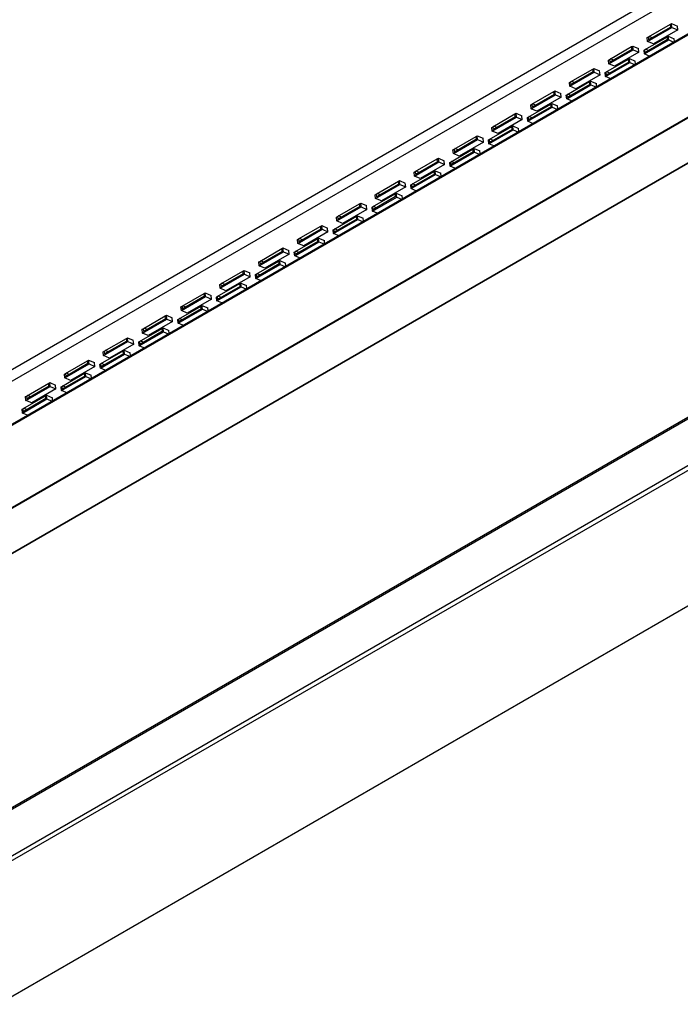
# Model space of a CAD drawing. Header units: inches. Extents: x -11.5 to 22.9, y -20.8 to 15.
# Tile 8 of 11: x 8 to 12.1, y -11.4 to -5.4. Entities that reach past the tile are written whole.
import ezdxf

# ---------------------------------------------------------------- set-up
doc = ezdxf.new("R2010")
doc.units = ezdxf.units.IN
doc.header["$MEASUREMENT"] = 0

msp = doc.modelspace()

# ---------------------------------------------------------------- linework, layer by layer
at = {"color": 7, "linetype": 'Continuous', "lineweight": 25}
for p, q in [((16.91068548, -2.36537532), (-11.37358577, -18.69353756)), ((-11.35400255, -18.75109898), (16.9302687, -2.42293674)), ((-9.97823567, -19.00045665), (18.30603558, -2.67229442)), ((-9.976626, -19.00138589), (18.30764524, -2.67322366)), ((-11.47830835, -19.08304207), (16.8059629, -2.75487983)), ((-11.47718927, -19.08897609), (16.80708198, -2.76081385)), ((-10.90477822, -19.25788792), (17.37949303, -2.92972568)), ((-10.89785199, -19.25738623), (17.38641926, -2.929224)), ((-9.06132996, -20.02209421), (19.22294129, -3.69393198)), ((19.22726156, -3.68438316), (-9.05700969, -20.01254539)), ((-9.06132996, -20.30554498), (19.22294129, -3.97738274)), ((-9.05008346, -20.32858042), (19.23418779, -4.00041818)), ((-8.47767241, -20.82056032), (19.80659884, -4.49239808)), ((11.85740501, -5.51754936), (12.00471892, -5.43250685)), ((11.86156627, -5.49084504), (11.99555867, -5.41349287)), ((11.99730942, -5.43070875), (11.86331702, -5.50806091)), ((11.99555867, -5.41349287), (12.0023846, -5.40955235)), ((11.99730942, -5.43070875), (11.99555867, -5.41349287)), ((12.0023846, -5.40955235), (12.03746797, -5.42475132)), ((12.00471892, -5.43250685), (12.0023846, -5.40955235)), ((12.00471892, -5.43250685), (12.03980229, -5.44770582)), ((12.03980229, -5.44770582), (12.03746797, -5.42475132)), ((11.83923078, -5.56878112), (11.97672625, -5.48940667)), ((11.85507068, -5.49459486), (11.86156627, -5.49084504)), ((11.86156627, -5.49084504), (11.86331702, -5.50806091)), ((11.88503197, -5.49552514), (11.86699501, -5.48771109)), ((12.03980229, -5.44770582), (11.89248838, -5.53274833)), ((11.97672625, -5.48940667), (11.98269321, -5.48596202)), ((11.97847699, -5.50662255), (11.97672625, -5.48940667)), ((11.98269321, -5.48596202), (12.01777658, -5.50116099)), ((11.98502753, -5.50891652), (11.98269321, -5.48596202)), ((11.62586401, -5.62691305), (11.75985641, -5.54956089)), ((11.75985641, -5.54956089), (11.76668234, -5.54562037)), ((11.76160716, -5.56677677), (11.75985641, -5.54956089)), ((11.76668234, -5.54562037), (11.80176571, -5.56081933)), ((11.76901666, -5.56857487), (11.76668234, -5.54562037)), ((11.83771362, -5.59395903), (11.98502753, -5.50891652)), ((11.97847699, -5.50662255), (11.84098152, -5.58599699)), ((11.85740501, -5.51754936), (11.85507068, -5.49459486)), ((11.89248838, -5.53274833), (11.85740501, -5.51754936)), ((11.98502753, -5.50891652), (12.0137556, -5.52136222)), ((12.01949403, -5.51804949), (12.01777658, -5.50116099)), ((11.62170275, -5.65361738), (11.76901666, -5.56857487)), ((11.76160716, -5.56677677), (11.62761476, -5.64412893)), ((11.80410003, -5.58377384), (11.65678612, -5.66881635)), ((11.76901666, -5.56857487), (11.80410003, -5.58377384)), ((11.80410003, -5.58377384), (11.80176571, -5.56081933)), ((11.83537929, -5.57100453), (11.83923078, -5.56878112)), ((11.83771362, -5.59395903), (11.83537929, -5.57100453)), ((11.86644169, -5.60640473), (11.83771362, -5.59395903)), ((11.83923078, -5.56878112), (11.84098152, -5.58599699)), ((11.86269647, -5.57346122), (11.84465952, -5.56564717)), ((11.60201136, -5.73002705), (11.74932527, -5.64498454)), ((11.60352852, -5.70484913), (11.74102399, -5.62547469)), ((11.74277473, -5.64269057), (11.60527926, -5.72206501)), ((11.61936842, -5.63066288), (11.62586401, -5.62691305)), ((11.62170275, -5.65361738), (11.61936842, -5.63066288)), ((11.65678612, -5.66881635), (11.62170275, -5.65361738)), ((11.62586401, -5.62691305), (11.62761476, -5.64412893)), ((11.64932971, -5.63159316), (11.63129275, -5.62377911)), ((11.74102399, -5.62547469), (11.74699095, -5.62203004)), ((11.74277473, -5.64269057), (11.74102399, -5.62547469)), ((11.74699095, -5.62203004), (11.78207432, -5.637229)), ((11.74932527, -5.64498454), (11.74699095, -5.62203004)), ((11.74932527, -5.64498454), (11.77805334, -5.65743024)), ((11.78379177, -5.65411751), (11.78207432, -5.637229)), ((11.38600049, -5.7896854), (11.5333144, -5.70464289)), ((11.39016175, -5.76298107), (11.52415415, -5.68562891)), ((11.5259049, -5.70284478), (11.3919125, -5.78019695)), ((11.56839777, -5.71984186), (11.42108386, -5.80488437)), ((11.52415415, -5.68562891), (11.53098007, -5.68168839)), ((11.5259049, -5.70284478), (11.52415415, -5.68562891)), ((11.53098007, -5.68168839), (11.56606345, -5.69688735)), ((11.5333144, -5.70464289), (11.53098007, -5.68168839)), ((11.5333144, -5.70464289), (11.56839777, -5.71984186)), ((11.56839777, -5.71984186), (11.56606345, -5.69688735)), ((11.59967703, -5.70707255), (11.60352852, -5.70484913)), ((11.60201136, -5.73002705), (11.59967703, -5.70707255)), ((11.63073943, -5.74247275), (11.60201136, -5.73002705)), ((11.60352852, -5.70484913), (11.60527926, -5.72206501)), ((11.62699421, -5.70952924), (11.60895726, -5.70171519)), ((11.3663091, -5.86609507), (11.51362301, -5.78105256)), ((11.36782626, -5.84091715), (11.50532173, -5.76154271)), ((11.50707247, -5.77875858), (11.369577, -5.85813303)), ((11.38366616, -5.7667309), (11.39016175, -5.76298107)), ((11.38600049, -5.7896854), (11.38366616, -5.7667309)), ((11.42108386, -5.80488437), (11.38600049, -5.7896854)), ((11.39016175, -5.76298107), (11.3919125, -5.78019695)), ((11.41362745, -5.76766118), (11.39559049, -5.75984713)), ((11.50532173, -5.76154271), (11.51128868, -5.75809806)), ((11.50707247, -5.77875858), (11.50532173, -5.76154271)), ((11.51128868, -5.75809806), (11.54637206, -5.77329702)), ((11.51362301, -5.78105256), (11.51128868, -5.75809806)), ((11.51362301, -5.78105256), (11.54235108, -5.79349825)), ((11.54808951, -5.79018553), (11.54637206, -5.77329702)), ((11.15029823, -5.92575342), (11.29761214, -5.84071091)), ((11.15445949, -5.89904909), (11.28845189, -5.82169693)), ((11.29020264, -5.8389128), (11.15621024, -5.91626497)), ((11.28845189, -5.82169693), (11.29527781, -5.81775641)), ((11.29020264, -5.8389128), (11.28845189, -5.82169693)), ((11.29527781, -5.81775641), (11.33036119, -5.83295537)), ((11.29761214, -5.84071091), (11.29527781, -5.81775641)), ((11.29761214, -5.84071091), (11.33269551, -5.85590987)), ((11.33269551, -5.85590987), (11.33036119, -5.83295537)), ((11.36397477, -5.84314057), (11.36782626, -5.84091715)), ((11.3663091, -5.86609507), (11.36397477, -5.84314057)), ((11.36782626, -5.84091715), (11.369577, -5.85813303)), ((11.39129195, -5.84559725), (11.373255, -5.83778321)), ((11.132124, -5.97698517), (11.26961947, -5.89761073)), ((11.1479639, -5.90279892), (11.15445949, -5.89904909)), ((11.15029823, -5.92575342), (11.1479639, -5.90279892)), ((11.15445949, -5.89904909), (11.15621024, -5.91626497)), ((11.17792519, -5.90372919), (11.15988823, -5.89591515)), ((11.33269551, -5.85590987), (11.1853816, -5.94095239)), ((11.26961947, -5.89761073), (11.27558642, -5.89416608)), ((11.27137021, -5.9148266), (11.26961947, -5.89761073)), ((11.27558642, -5.89416608), (11.3106698, -5.90936504)), ((11.27792075, -5.91712058), (11.27558642, -5.89416608)), ((11.31238725, -5.92625355), (11.3106698, -5.90936504)), ((11.39503717, -5.87854077), (11.3663091, -5.86609507)), ((10.91875723, -6.03511711), (11.05274963, -5.95776495)), ((11.05274963, -5.95776495), (11.05957555, -5.95382442)), ((11.05450038, -5.97498082), (11.05274963, -5.95776495)), ((11.05957555, -5.95382442), (11.09465893, -5.96902339)), ((11.06190988, -5.97677893), (11.05957555, -5.95382442)), ((11.09699325, -5.99197789), (11.09465893, -5.96902339)), ((11.13060684, -6.00216309), (11.27792075, -5.91712058)), ((11.27137021, -5.9148266), (11.13387474, -5.99420105)), ((11.1853816, -5.94095239), (11.15029823, -5.92575342)), ((11.27792075, -5.91712058), (11.30664882, -5.92956627)), ((10.91459597, -6.06182144), (11.06190988, -5.97677893)), ((11.05450038, -5.97498082), (10.92050798, -6.05233299)), ((11.09699325, -5.99197789), (10.94967934, -6.0770204)), ((11.03391721, -6.03367875), (11.03988416, -6.03023409)), ((11.03988416, -6.03023409), (11.07496754, -6.04543306)), ((11.04221849, -6.0531886), (11.03988416, -6.03023409)), ((11.06190988, -5.97677893), (11.09699325, -5.99197789)), ((11.12827251, -5.97920859), (11.132124, -5.97698517)), ((11.13060684, -6.00216309), (11.12827251, -5.97920859)), ((11.15933491, -6.01460879), (11.13060684, -6.00216309)), ((11.132124, -5.97698517), (11.13387474, -5.99420105)), ((11.15558969, -5.98166527), (11.13755274, -5.97385123)), ((10.81704737, -6.09383296), (10.82387329, -6.08989244)), ((10.82387329, -6.08989244), (10.85895667, -6.10509141)), ((10.82620762, -6.11284695), (10.82387329, -6.08989244)), ((10.89490458, -6.13823111), (11.04221849, -6.0531886)), ((10.89642174, -6.11305319), (11.03391721, -6.03367875)), ((11.03566795, -6.05089462), (10.89817248, -6.13026907)), ((10.91226164, -6.03886694), (10.91875723, -6.03511711)), ((10.91459597, -6.06182144), (10.91226164, -6.03886694)), ((10.94967934, -6.0770204), (10.91459597, -6.06182144)), ((10.91875723, -6.03511711), (10.92050798, -6.05233299)), ((10.94222293, -6.03979721), (10.92418597, -6.03198317)), ((11.03566795, -6.05089462), (11.03391721, -6.03367875)), ((11.04221849, -6.0531886), (11.07094656, -6.06563429)), ((11.07668499, -6.06232157), (11.07496754, -6.04543306)), ((10.67889371, -6.19788946), (10.82620762, -6.11284695)), ((10.68305497, -6.17118513), (10.81704737, -6.09383296)), ((10.81879812, -6.11104884), (10.68480572, -6.18840101)), ((10.86129099, -6.12804591), (10.71397708, -6.21308842)), ((10.81879812, -6.11104884), (10.81704737, -6.09383296)), ((10.82620762, -6.11284695), (10.86129099, -6.12804591)), ((10.86129099, -6.12804591), (10.85895667, -6.10509141)), ((10.89257025, -6.11527661), (10.89642174, -6.11305319)), ((10.89490458, -6.13823111), (10.89257025, -6.11527661)), ((10.92363265, -6.1506768), (10.89490458, -6.13823111)), ((10.89642174, -6.11305319), (10.89817248, -6.13026907)), ((10.91988743, -6.11773329), (10.90185048, -6.10991925)), ((10.65920232, -6.27429913), (10.80651623, -6.18925662)), ((10.66071948, -6.24912121), (10.79821495, -6.16974676)), ((10.79996569, -6.18696264), (10.66247022, -6.26633709)), ((10.67655938, -6.17493495), (10.68305497, -6.17118513)), ((10.67889371, -6.19788946), (10.67655938, -6.17493495)), ((10.71397708, -6.21308842), (10.67889371, -6.19788946)), ((10.68305497, -6.17118513), (10.68480572, -6.18840101)), ((10.70652067, -6.17586523), (10.68848371, -6.16805119)), ((10.79821495, -6.16974676), (10.8041819, -6.16630211)), ((10.79996569, -6.18696264), (10.79821495, -6.16974676)), ((10.8041819, -6.16630211), (10.83926528, -6.18150108)), ((10.80651623, -6.18925662), (10.8041819, -6.16630211)), ((10.80651623, -6.18925662), (10.8352443, -6.20170231)), ((10.84098273, -6.19838959), (10.83926528, -6.18150108)), ((10.44319144, -6.33395748), (10.59050536, -6.24891496)), ((10.44735271, -6.30725315), (10.58134511, -6.22990098)), ((10.58309585, -6.24711686), (10.44910346, -6.32446902)), ((10.62558873, -6.26411393), (10.47827482, -6.34915644)), ((10.58134511, -6.22990098), (10.58817103, -6.22596046)), ((10.58309585, -6.24711686), (10.58134511, -6.22990098)), ((10.58817103, -6.22596046), (10.62325441, -6.24115943)), ((10.59050536, -6.24891496), (10.58817103, -6.22596046)), ((10.59050536, -6.24891496), (10.62558873, -6.26411393)), ((10.62558873, -6.26411393), (10.62325441, -6.24115943)), ((10.65686799, -6.25134462), (10.66071948, -6.24912121)), ((10.65920232, -6.27429913), (10.65686799, -6.25134462)), ((10.66071948, -6.24912121), (10.66247022, -6.26633709)), ((10.68418517, -6.25380131), (10.66614822, -6.24598726)), ((10.42350005, -6.41036715), (10.57081397, -6.32532463)), ((10.42501722, -6.38518923), (10.56251269, -6.30581478)), ((10.56426343, -6.32303066), (10.42676796, -6.4024051)), ((10.44085712, -6.31100297), (10.44735271, -6.30725315)), ((10.44319144, -6.33395748), (10.44085712, -6.31100297)), ((10.44735271, -6.30725315), (10.44910346, -6.32446902)), ((10.47081841, -6.31193325), (10.45278145, -6.3041192)), ((10.56251269, -6.30581478), (10.56847964, -6.30237013)), ((10.56426343, -6.32303066), (10.56251269, -6.30581478)), ((10.56847964, -6.30237013), (10.60356302, -6.3175691)), ((10.57081397, -6.32532463), (10.56847964, -6.30237013)), ((10.57081397, -6.32532463), (10.59954204, -6.33777033)), ((10.60528047, -6.3344576), (10.60356302, -6.3175691)), ((10.68793039, -6.28674482), (10.65920232, -6.27429913)), ((10.20748918, -6.47002549), (10.3548031, -6.38498298)), ((10.21165045, -6.44332117), (10.34564285, -6.365969)), ((10.34739359, -6.38318488), (10.2134012, -6.46053704)), ((10.34564285, -6.365969), (10.35246877, -6.36202848)), ((10.34739359, -6.38318488), (10.34564285, -6.365969)), ((10.35246877, -6.36202848), (10.38755215, -6.37722745)), ((10.3548031, -6.38498298), (10.35246877, -6.36202848)), ((10.3548031, -6.38498298), (10.38988647, -6.40018195)), ((10.38988647, -6.40018195), (10.38755215, -6.37722745)), ((10.42116573, -6.38741264), (10.42501722, -6.38518923)), ((10.42350005, -6.41036715), (10.42116573, -6.38741264)), ((10.42501722, -6.38518923), (10.42676796, -6.4024051)), ((10.44848291, -6.38986933), (10.43044596, -6.38205528)), ((10.47827482, -6.34915644), (10.44319144, -6.33395748)), ((10.18931496, -6.52125725), (10.32681043, -6.4418828)), ((10.20515486, -6.44707099), (10.21165045, -6.44332117)), ((10.20748918, -6.47002549), (10.20515486, -6.44707099)), ((10.21165045, -6.44332117), (10.2134012, -6.46053704)), ((10.23511615, -6.44800127), (10.21707919, -6.44018722)), ((10.38988647, -6.40018195), (10.24257256, -6.48522446)), ((10.32681043, -6.4418828), (10.33277738, -6.43843815)), ((10.32856117, -6.45909868), (10.32681043, -6.4418828)), ((10.33277738, -6.43843815), (10.36786076, -6.45363712)), ((10.33511171, -6.46139265), (10.33277738, -6.43843815)), ((10.45222813, -6.42281284), (10.42350005, -6.41036715)), ((9.97594819, -6.57938919), (10.10994059, -6.50203702)), ((10.10994059, -6.50203702), (10.11676651, -6.4980965)), ((10.11169133, -6.5192529), (10.10994059, -6.50203702)), ((10.11676651, -6.4980965), (10.15184989, -6.51329547)), ((10.11910084, -6.521051), (10.11676651, -6.4980965)), ((10.18779779, -6.54643516), (10.33511171, -6.46139265)), ((10.32856117, -6.45909868), (10.1910657, -6.53847312)), ((10.24257256, -6.48522446), (10.20748918, -6.47002549)), ((10.33511171, -6.46139265), (10.36383978, -6.47383835)), ((10.36957821, -6.47052562), (10.36786076, -6.45363712)), ((9.97178692, -6.60609351), (10.11910084, -6.521051)), ((10.11169133, -6.5192529), (9.97769894, -6.59660506)), ((10.15418421, -6.53624997), (10.0068703, -6.62129248)), ((10.11910084, -6.521051), (10.15418421, -6.53624997)), ((10.15418421, -6.53624997), (10.15184989, -6.51329547)), ((10.18546347, -6.52348066), (10.18931496, -6.52125725)), ((10.18779779, -6.54643516), (10.18546347, -6.52348066)), ((10.21652587, -6.55888086), (10.18779779, -6.54643516)), ((10.18931496, -6.52125725), (10.1910657, -6.53847312)), ((10.21278065, -6.52593735), (10.19474369, -6.5181233)), ((9.95209553, -6.68250318), (10.09940945, -6.59746067)), ((9.9536127, -6.65732526), (10.09110817, -6.57795082)), ((10.09285891, -6.5951667), (9.95536344, -6.67454114)), ((9.9694526, -6.58313901), (9.97594819, -6.57938919)), ((9.97178692, -6.60609351), (9.9694526, -6.58313901)), ((10.0068703, -6.62129248), (9.97178692, -6.60609351)), ((9.97594819, -6.57938919), (9.97769894, -6.59660506)), ((9.99941389, -6.58406929), (9.98137693, -6.57625524)), ((10.09110817, -6.57795082), (10.09707512, -6.57450617)), ((10.09285891, -6.5951667), (10.09110817, -6.57795082)), ((10.09707512, -6.57450617), (10.1321585, -6.58970514)), ((10.09940945, -6.59746067), (10.09707512, -6.57450617)), ((10.09940945, -6.59746067), (10.12813752, -6.60990637)), ((10.13387595, -6.60659364), (10.1321585, -6.58970514)), ((9.73608466, -6.74216153), (9.88339858, -6.65711902)), ((9.74024593, -6.7154572), (9.87423833, -6.63810504)), ((9.87598907, -6.65532092), (9.74199667, -6.73267308)), ((9.91848195, -6.67231799), (9.77116804, -6.7573605)), ((9.87423833, -6.63810504), (9.88106425, -6.63416452)), ((9.87598907, -6.65532092), (9.87423833, -6.63810504)), ((9.88106425, -6.63416452), (9.91614763, -6.64936348)), ((9.88339858, -6.65711902), (9.88106425, -6.63416452)), ((9.88339858, -6.65711902), (9.91848195, -6.67231799)), ((9.91848195, -6.67231799), (9.91614763, -6.64936348)), ((9.94976121, -6.65954868), (9.9536127, -6.65732526)), ((9.95209553, -6.68250318), (9.94976121, -6.65954868)), ((9.98082361, -6.69494888), (9.95209553, -6.68250318)), ((9.9536127, -6.65732526), (9.95536344, -6.67454114)), ((9.97707839, -6.66200537), (9.95904143, -6.65419132)), ((9.71639327, -6.8185712), (9.86370719, -6.73352869)), ((9.71791044, -6.79339328), (9.8554059, -6.71401884)), ((9.85715665, -6.73123472), (9.71966118, -6.81060916)), ((9.73375034, -6.71920703), (9.74024593, -6.7154572)), ((9.73608466, -6.74216153), (9.73375034, -6.71920703)), ((9.77116804, -6.7573605), (9.73608466, -6.74216153)), ((9.74024593, -6.7154572), (9.74199667, -6.73267308)), ((9.76371163, -6.72013731), (9.74567467, -6.71232326)), ((9.8554059, -6.71401884), (9.86137286, -6.71057419)), ((9.85715665, -6.73123472), (9.8554059, -6.71401884)), ((9.86137286, -6.71057419), (9.89645624, -6.72577315)), ((9.86370719, -6.73352869), (9.86137286, -6.71057419)), ((9.86370719, -6.73352869), (9.89243526, -6.74597439)), ((9.89817369, -6.74266166), (9.89645624, -6.72577315)), ((9.5003824, -6.87822955), (9.64769632, -6.79318704)), ((9.50454367, -6.85152522), (9.63853607, -6.77417306)), ((9.64028681, -6.79138893), (9.50629441, -6.8687411)), ((9.63853607, -6.77417306), (9.64536199, -6.77023254)), ((9.64028681, -6.79138893), (9.63853607, -6.77417306)), ((9.64536199, -6.77023254), (9.68044537, -6.7854315)), ((9.64769632, -6.79318704), (9.64536199, -6.77023254)), ((9.64769632, -6.79318704), (9.68277969, -6.808386)), ((9.68277969, -6.808386), (9.68044537, -6.7854315)), ((9.71405895, -6.7956167), (9.71791044, -6.79339328)), ((9.71639327, -6.8185712), (9.71405895, -6.7956167)), ((9.71791044, -6.79339328), (9.71966118, -6.81060916)), ((9.74137613, -6.79807339), (9.72333917, -6.79025934)), ((9.48220818, -6.9294613), (9.61970364, -6.85008686)), ((9.49804808, -6.85527505), (9.50454367, -6.85152522)), ((9.5003824, -6.87822955), (9.49804808, -6.85527505)), ((9.50454367, -6.85152522), (9.50629441, -6.8687411)), ((9.52800937, -6.85620532), (9.50997241, -6.84839128)), ((9.68277969, -6.808386), (9.53546578, -6.89342852)), ((9.61970364, -6.85008686), (9.6256706, -6.84664221)), ((9.62145439, -6.86730273), (9.61970364, -6.85008686)), ((9.6256706, -6.84664221), (9.66075398, -6.86184117)), ((9.62800493, -6.86959671), (9.6256706, -6.84664221)), ((9.66247143, -6.87872968), (9.66075398, -6.86184117)), ((9.74512135, -6.8310169), (9.71639327, -6.8185712)), ((9.26884141, -6.98759324), (9.40283381, -6.91024108)), ((9.40283381, -6.91024108), (9.40965973, -6.90630056)), ((9.40458455, -6.92745695), (9.40283381, -6.91024108)), ((9.40965973, -6.90630056), (9.4447431, -6.92149952)), ((9.41199406, -6.92925506), (9.40965973, -6.90630056)), ((9.44707743, -6.94445402), (9.4447431, -6.92149952)), ((9.48069101, -6.95463922), (9.62800493, -6.86959671)), ((9.62145439, -6.86730273), (9.48395892, -6.94667718)), ((9.53546578, -6.89342852), (9.5003824, -6.87822955)), ((9.62800493, -6.86959671), (9.656733, -6.8820424)), ((9.26468014, -7.01429757), (9.41199406, -6.92925506)), ((9.40458455, -6.92745695), (9.27059215, -7.00480912)), ((9.2923071, -6.99227334), (9.27427015, -6.9844593)), ((9.44707743, -6.94445402), (9.29976352, -7.02949653)), ((9.38400138, -6.98615488), (9.38996834, -6.98271022)), ((9.38996834, -6.98271022), (9.42505171, -6.99790919)), ((9.39230267, -7.00566473), (9.38996834, -6.98271022)), ((9.41199406, -6.92925506), (9.44707743, -6.94445402)), ((9.47835669, -6.93168472), (9.48220818, -6.9294613)), ((9.48069101, -6.95463922), (9.47835669, -6.93168472)), ((9.50941909, -6.96708492), (9.48069101, -6.95463922)), ((9.48220818, -6.9294613), (9.48395892, -6.94667718)), ((9.50567387, -6.9341414), (9.48763691, -6.92632736)), ((9.16713155, -7.04630909), (9.17395747, -7.04236857)), ((9.17395747, -7.04236857), (9.20904084, -7.05756754)), ((9.1762918, -7.06532308), (9.17395747, -7.04236857)), ((9.24498875, -7.09070724), (9.39230267, -7.00566473)), ((9.24650592, -7.06552932), (9.38400138, -6.98615488)), ((9.38575213, -7.00337075), (9.24825666, -7.0827452)), ((9.26234582, -6.99134307), (9.26884141, -6.98759324)), ((9.26468014, -7.01429757), (9.26234582, -6.99134307)), ((9.29976352, -7.02949653), (9.26468014, -7.01429757)), ((9.26884141, -6.98759324), (9.27059215, -7.00480912)), ((9.38575213, -7.00337075), (9.38400138, -6.98615488)), ((9.39230267, -7.00566473), (9.42103074, -7.01811042)), ((9.42676917, -7.0147977), (9.42505171, -6.99790919)), ((9.02897788, -7.15036559), (9.1762918, -7.06532308)), ((9.03313915, -7.12366126), (9.16713155, -7.04630909)), ((9.16888229, -7.06352497), (9.03488989, -7.14087714)), ((9.21137517, -7.08052204), (9.06406126, -7.16556455)), ((9.16888229, -7.06352497), (9.16713155, -7.04630909)), ((9.1762918, -7.06532308), (9.21137517, -7.08052204)), ((9.21137517, -7.08052204), (9.20904084, -7.05756754)), ((9.24265443, -7.06775274), (9.24650592, -7.06552932)), ((9.24498875, -7.09070724), (9.24265443, -7.06775274)), ((9.27371682, -7.10315293), (9.24498875, -7.09070724)), ((9.24650592, -7.06552932), (9.24825666, -7.0827452)), ((9.26997161, -7.07020942), (9.25193465, -7.06239538)), ((9.00928649, -7.22677526), (9.15660041, -7.14173275)), ((9.01080366, -7.20159734), (9.14829912, -7.12222289)), ((9.15004987, -7.13943877), (9.0125544, -7.21881322)), ((9.02664356, -7.12741109), (9.03313915, -7.12366126)), ((9.02897788, -7.15036559), (9.02664356, -7.12741109)), ((9.06406126, -7.16556455), (9.02897788, -7.15036559)), ((9.03313915, -7.12366126), (9.03488989, -7.14087714)), ((9.05660484, -7.12834136), (9.03856789, -7.12052732)), ((9.14829912, -7.12222289), (9.15426608, -7.11877824)), ((9.15004987, -7.13943877), (9.14829912, -7.12222289)), ((9.15426608, -7.11877824), (9.18934945, -7.13397721)), ((9.15660041, -7.14173275), (9.15426608, -7.11877824)), ((9.15660041, -7.14173275), (9.18532848, -7.15417844)), ((9.19106691, -7.15086572), (9.18934945, -7.13397721)), ((8.79327562, -7.28643361), (8.94058953, -7.20139109)), ((8.79743689, -7.25972928), (8.93142929, -7.18237711)), ((8.93318003, -7.19959299), (8.79918763, -7.27694516)), ((8.97567291, -7.21659006), (8.828359, -7.30163257)), ((8.93142929, -7.18237711), (8.93825521, -7.17843659)), ((8.93318003, -7.19959299), (8.93142929, -7.18237711)), ((8.93825521, -7.17843659), (8.97333858, -7.19363556)), ((8.94058953, -7.20139109), (8.93825521, -7.17843659)), ((8.94058953, -7.20139109), (8.97567291, -7.21659006)), ((8.97567291, -7.21659006), (8.97333858, -7.19363556)), ((9.00695217, -7.20382076), (9.01080366, -7.20159734)), ((9.00928649, -7.22677526), (9.00695217, -7.20382076)), ((9.01080366, -7.20159734), (9.0125544, -7.21881322)), ((9.03426935, -7.20627744), (9.01623239, -7.1984634)), ((8.77358423, -7.36284328), (8.92089814, -7.27780076)), ((8.77510139, -7.33766536), (8.91259686, -7.25829091)), ((8.91434761, -7.27550679), (8.77685214, -7.35488123)), ((8.7909413, -7.2634791), (8.79743689, -7.25972928)), ((8.79327562, -7.28643361), (8.7909413, -7.2634791)), ((8.79743689, -7.25972928), (8.79918763, -7.27694516)), ((8.82090258, -7.26440938), (8.80286563, -7.25659533)), ((8.91259686, -7.25829091), (8.91856382, -7.25484626)), ((8.91434761, -7.27550679), (8.91259686, -7.25829091)), ((8.91856382, -7.25484626), (8.95364719, -7.27004523)), ((8.92089814, -7.27780076), (8.91856382, -7.25484626)), ((8.92089814, -7.27780076), (8.94962622, -7.29024646)), ((8.95536465, -7.28693374), (8.95364719, -7.27004523)), ((9.03801456, -7.23922095), (9.00928649, -7.22677526)), ((8.55757336, -7.42250162), (8.70488727, -7.33745911)), ((8.56173463, -7.3957973), (8.69572703, -7.31844513)), ((8.69747777, -7.33566101), (8.56348537, -7.41301317)), ((8.69572703, -7.31844513), (8.70255295, -7.31450461)), ((8.69747777, -7.33566101), (8.69572703, -7.31844513)), ((8.70255295, -7.31450461), (8.73763632, -7.32970358)), ((8.70488727, -7.33745911), (8.70255295, -7.31450461)), ((8.70488727, -7.33745911), (8.73997065, -7.35265808)), ((8.73997065, -7.35265808), (8.73763632, -7.32970358)), ((8.77124991, -7.33988877), (8.77510139, -7.33766536)), ((8.77358423, -7.36284328), (8.77124991, -7.33988877)), ((8.77510139, -7.33766536), (8.77685214, -7.35488123)), ((8.79856709, -7.34234546), (8.78053013, -7.33453141)), ((8.828359, -7.30163257), (8.79327562, -7.28643361)), ((8.53939913, -7.47373338), (8.6768946, -7.39435893)), ((8.55523904, -7.39954712), (8.56173463, -7.3957973)), ((8.55757336, -7.42250162), (8.55523904, -7.39954712)), ((8.56173463, -7.3957973), (8.56348537, -7.41301317)), ((8.58520032, -7.4004774), (8.56716337, -7.39266335)), ((8.73997065, -7.35265808), (8.59265674, -7.43770059)), ((8.6768946, -7.39435893), (8.68286156, -7.39091428)), ((8.67864535, -7.41157481), (8.6768946, -7.39435893)), ((8.68286156, -7.39091428), (8.71794493, -7.40611325)), ((8.68519588, -7.41386878), (8.68286156, -7.39091428)), ((8.8023123, -7.37528897), (8.77358423, -7.36284328)), ((8.32603237, -7.53186532), (8.46002477, -7.45451315)), ((8.46002477, -7.45451315), (8.46685069, -7.45057263)), ((8.46177551, -7.47172903), (8.46002477, -7.45451315)), ((8.46685069, -7.45057263), (8.50193406, -7.4657716)), ((8.46918501, -7.47352713), (8.46685069, -7.45057263)), ((8.53788197, -7.49891129), (8.68519588, -7.41386878)), ((8.67864535, -7.41157481), (8.54114988, -7.49094925)), ((8.59265674, -7.43770059), (8.55757336, -7.42250162)), ((8.68519588, -7.41386878), (8.71392396, -7.42631448)), ((8.71966239, -7.42300175), (8.71794493, -7.40611325)), ((8.3218711, -7.55856964), (8.46918501, -7.47352713)), ((8.46177551, -7.47172903), (8.32778311, -7.54908119)), ((8.50426839, -7.4887261), (8.35695448, -7.57376861)), ((8.46918501, -7.47352713), (8.50426839, -7.4887261)), ((8.50426839, -7.4887261), (8.50193406, -7.4657716)), ((8.53554765, -7.47595679), (8.53939913, -7.47373338)), ((8.53788197, -7.49891129), (8.53554765, -7.47595679)), ((8.56661004, -7.51135699), (8.53788197, -7.49891129)), ((8.53939913, -7.47373338), (8.54114988, -7.49094925)), ((8.56286483, -7.47841348), (8.54482787, -7.47059943)), ((8.30217971, -7.63497931), (8.44949362, -7.5499368)), ((8.30369687, -7.60980139), (8.44119234, -7.53042695)), ((8.44294309, -7.54764283), (8.30544762, -7.62701727)), ((8.31953678, -7.53561514), (8.32603237, -7.53186532)), ((8.3218711, -7.55856964), (8.31953678, -7.53561514)), ((8.35695448, -7.57376861), (8.3218711, -7.55856964)), ((8.32603237, -7.53186532), (8.32778311, -7.54908119)), ((8.34949806, -7.53654542), (8.33146111, -7.52873137)), ((8.44119234, -7.53042695), (8.4471593, -7.5269823)), ((8.44294309, -7.54764283), (8.44119234, -7.53042695)), ((8.4471593, -7.5269823), (8.48224267, -7.54218127)), ((8.44949362, -7.5499368), (8.4471593, -7.5269823)), ((8.44949362, -7.5499368), (8.4782217, -7.5623825)), ((8.48396013, -7.55906977), (8.48224267, -7.54218127)), ((8.08616884, -7.69463766), (8.23348275, -7.60959515)), ((8.09033011, -7.66793333), (8.22432251, -7.59058117)), ((8.22607325, -7.60779705), (8.09208085, -7.68514921)), ((8.26856613, -7.62479412), (8.12125221, -7.70983663)), ((8.22432251, -7.59058117), (8.23114843, -7.58664065)), ((8.22607325, -7.60779705), (8.22432251, -7.59058117)), ((8.23114843, -7.58664065), (8.2662318, -7.60183961)), ((8.23348275, -7.60959515), (8.23114843, -7.58664065)), ((8.23348275, -7.60959515), (8.26856613, -7.62479412)), ((8.26856613, -7.62479412), (8.2662318, -7.60183961)), ((8.29984539, -7.61202481), (8.30369687, -7.60980139)), ((8.30217971, -7.63497931), (8.29984539, -7.61202481)), ((8.33090778, -7.64742501), (8.30217971, -7.63497931)), ((8.30369687, -7.60980139), (8.30544762, -7.62701727)), ((8.32716257, -7.6144815), (8.30912561, -7.60666745)), ((8.06647745, -7.77104733), (8.21379136, -7.68600482)), ((8.06799461, -7.74586941), (8.20549008, -7.66649497)), ((8.20724083, -7.68371085), (8.06974536, -7.76308529)), ((8.08383452, -7.67168316), (8.09033011, -7.66793333)), ((8.08616884, -7.69463766), (8.08383452, -7.67168316)), ((8.12125221, -7.70983663), (8.08616884, -7.69463766)), ((8.09033011, -7.66793333), (8.09208085, -7.68514921)), ((8.1137958, -7.67261344), (8.09575885, -7.66479939)), ((8.20549008, -7.66649497), (8.21145704, -7.66305032)), ((8.20724083, -7.68371085), (8.20549008, -7.66649497)), ((8.21145704, -7.66305032), (8.24654041, -7.67824928)), ((8.21379136, -7.68600482), (8.21145704, -7.66305032)), ((8.21379136, -7.68600482), (8.24251944, -7.69845052)), ((8.24825786, -7.69513779), (8.24654041, -7.67824928)), ((8.06414313, -7.74809283), (8.06799461, -7.74586941)), ((8.06647745, -7.77104733), (8.06414313, -7.74809283)), ((8.06799461, -7.74586941), (8.06974536, -7.76308529)), ((8.09146031, -7.75054952), (8.07342335, -7.74273547)), ((8.09520552, -7.78349303), (8.06647745, -7.77104733))]:
    msp.add_line(p, q, dxfattribs=at)

doc.saveas('drawing.dxf')
